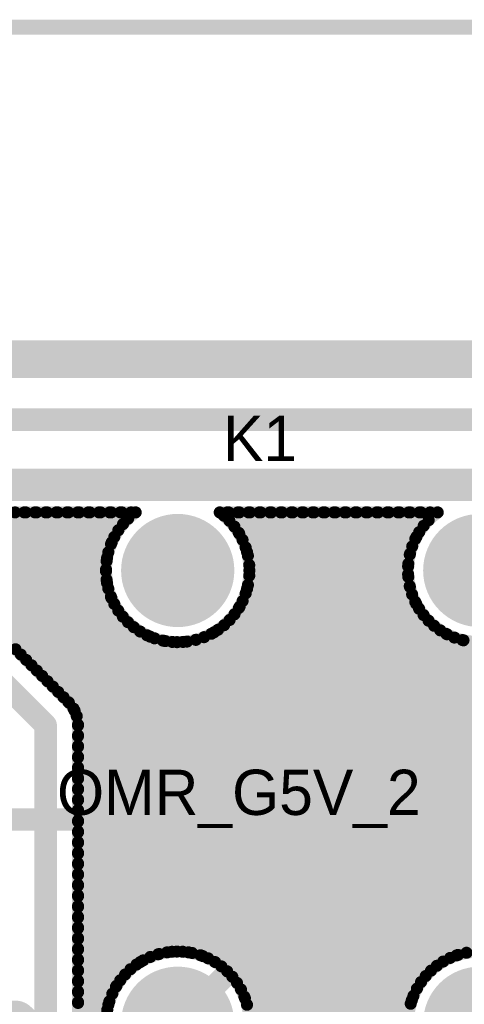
# Model space of a CAD drawing. Extents: x 7.17 to 14.1, y 4 to 11.75.
# Tile 155 of 189: x 10.53 to 10.82, y 8.43 to 9.08. Entities that reach past the tile are written whole.
import ezdxf

# ---------------------------------------------------------------- set-up
doc = ezdxf.new("R2010")
doc.units = 0
doc.layers.get('0').update_dxf_attribs({"linetype": 'CONTINUOUS'})
for name, color, linetype in [('BOTTOMLAYER', 5, 'CONTINUOUS'), ('BOTTOMSOLDER', 6, 'CONTINUOUS'), ('KEEPOUTLAYER', 6, 'CONTINUOUS'), ('MECHANICAL1', 6, 'CONTINUOUS'), ('MECHANICAL2', 216, 'CONTINUOUS'), ('MECHANICAL3', 76, 'CONTINUOUS'), ('MULTILAYER', 9, 'CONTINUOUS'), ('TOPLAYER', 1, 'CONTINUOUS'), ('TOPOVERLAY', 2, 'CONTINUOUS'), ('TOPSOLDER', 216, 'CONTINUOUS')]:
    doc.layers.add(name, color=color, linetype=linetype)

# ---------------------------------------------------------------- blocks, each defined once
blk = doc.blocks.new('RELAY44_20')
at = {"layer": 'BOTTOMSOLDER'}
for points, const_width in [([(0.28125, 0.3, 1), (0.31875, 0.3, 1)], 0.0375), ([(0.48125, 0.3, 1), (0.51875, 0.3, 1)], 0.0375), ([(0.68125, 0.3, 1), (0.71875, 0.3, 1)], 0.0375), ([(-0.01575, 0.3, 1), (0.01575, 0.3, 1)], 0.0315), ([(0.28125, 0, 1), (0.31875, 0, 1)], 0.0375), ([(0.48125, 0, 1), (0.51875, 0, 1)], 0.0375), ([(0.68125, 0, 1), (0.71875, 0, 1)], 0.0375)]:
    blk.add_lwpolyline(points, format="xyb", close=True, dxfattribs=dict(at, const_width=const_width))
blk.add_solid([(0.03, -0.03), (0.03, 0.03), (-0.03, -0.03), (-0.03, 0.03)], dxfattribs=at)
at = {"layer": 'MECHANICAL1', "const_width": 0.008}
for points in [[(-0.05, -0.05), (-0.05, 0.35)], [(-0.05, 0.35), (0.75, 0.35)], [(0.75, -0.05), (0.75, 0.35)], [(-0.05, -0.05), (0.75, -0.05)]]:
    blk.add_lwpolyline(points, dxfattribs=at)
at = {"layer": 'MECHANICAL1', "const_width": 0.004}
for points in [[(-0.052, 0.35, 1), (-0.048, 0.35, 1)], [(-0.052, 0.35, 1), (-0.048, 0.35, 1)], [(0.748, 0.35, 1), (0.752, 0.35, 1)], [(0.748, 0.35, 1), (0.752, 0.35, 1)], [(-0.052, -0.05, 1), (-0.048, -0.05, 1)], [(-0.052, -0.05, 1), (-0.048, -0.05, 1)], [(0.748, -0.05, 1), (0.752, -0.05, 1)], [(0.748, -0.05, 1), (0.752, -0.05, 1)]]:
    blk.add_lwpolyline(points, format="xyb", close=True, dxfattribs=at)
at = {"layer": 'MULTILAYER'}
for points, const_width in [([(0.28325, 0.3, 1), (0.31675, 0.3, 1)], 0.0335), ([(0.48325, 0.3, 1), (0.51675, 0.3, 1)], 0.0335), ([(0.68325, 0.3, 1), (0.71675, 0.3, 1)], 0.0335), ([(-0.01375, 0.3, 1), (0.01375, 0.3, 1)], 0.0275), ([(0.28325, 0, 1), (0.31675, 0, 1)], 0.0335), ([(0.48325, 0, 1), (0.51675, 0, 1)], 0.0335), ([(0.68325, 0, 1), (0.71675, 0, 1)], 0.0335)]:
    blk.add_lwpolyline(points, format="xyb", close=True, dxfattribs=dict(at, const_width=const_width))
blk.add_solid([(0.026, -0.026), (0.026, 0.026), (-0.026, -0.026), (-0.026, 0.026)], dxfattribs=at)
at = {"layer": 'TOPOVERLAY', "const_width": 0.008}
for points in [[(-0.05, -0.05), (-0.05, 0.35)], [(-0.05, 0.35), (0.75, 0.35)], [(0.75, -0.05), (0.75, 0.35)], [(-0.05, -0.05), (0.75, -0.05)]]:
    blk.add_lwpolyline(points, dxfattribs=at)
at = {"layer": 'TOPOVERLAY', "const_width": 0.004}
for points in [[(-0.052, 0.35, 1), (-0.048, 0.35, 1)], [(-0.052, 0.35, 1), (-0.048, 0.35, 1)], [(0.748, 0.35, 1), (0.752, 0.35, 1)], [(0.748, 0.35, 1), (0.752, 0.35, 1)], [(-0.052, -0.05, 1), (-0.048, -0.05, 1)], [(-0.052, -0.05, 1), (-0.048, -0.05, 1)], [(0.748, -0.05, 1), (0.752, -0.05, 1)], [(0.748, -0.05, 1), (0.752, -0.05, 1)]]:
    blk.add_lwpolyline(points, format="xyb", close=True, dxfattribs=at)
at = {"layer": 'TOPSOLDER'}
for points, const_width in [([(0.28125, 0.3, 1), (0.31875, 0.3, 1)], 0.0375), ([(0.48125, 0.3, 1), (0.51875, 0.3, 1)], 0.0375), ([(0.68125, 0.3, 1), (0.71875, 0.3, 1)], 0.0375), ([(-0.01575, 0.3, 1), (0.01575, 0.3, 1)], 0.0315), ([(0.28125, 0, 1), (0.31875, 0, 1)], 0.0375), ([(0.48125, 0, 1), (0.51875, 0, 1)], 0.0375), ([(0.68125, 0, 1), (0.71875, 0, 1)], 0.0375)]:
    blk.add_lwpolyline(points, format="xyb", close=True, dxfattribs=dict(at, const_width=const_width))
blk.add_solid([(0.03, -0.03), (0.03, 0.03), (-0.03, -0.03), (-0.03, 0.03)], dxfattribs=at)

msp = doc.modelspace()

# ---------------------------------------------------------------- linework, layer by layer
at = {"layer": 'BOTTOMLAYER'}
for points, const_width in [([(9.737904, 8.815), (10.927904, 8.815)], 0.015), ([(9.787904, 8.775), (10.902904, 8.775)], 0.015), ([(10.345396, 8.7535), (10.602083, 8.7535)], 0.008), ([(10.437383, 8.7535), (10.78293, 8.407953)], 0.008), ([(10.444454, 8.7535), (10.782407, 8.415547)], 0.008), ([(10.45134, 8.6765), (10.52834, 8.7535)], 0.008), ([(10.451525, 8.7535), (10.782936, 8.422089)], 0.008), ([(10.458411, 8.6765), (10.535411, 8.7535)], 0.008), ([(10.458596, 8.7535), (10.784191, 8.427905)], 0.008), ([(10.465482, 8.6765), (10.542482, 8.7535)], 0.008), ([(10.465667, 8.7535), (10.786011, 8.433156)], 0.008), ([(10.472553, 8.6765), (10.549553, 8.7535)], 0.008), ([(10.472738, 8.7535), (10.788306, 8.437932)], 0.008), ([(10.479624, 8.6765), (10.556624, 8.7535)], 0.008), ([(10.479809, 8.7535), (10.791023, 8.442286)], 0.008), ([(10.486696, 8.6765), (10.563696, 8.7535)], 0.008), ([(10.48688, 8.7535), (10.794131, 8.44625)], 0.008), ([(10.493767, 8.6765), (10.570767, 8.7535)], 0.008), ([(10.493952, 8.7535), (10.797614, 8.449837)], 0.008), ([(10.500818, 8.676481), (10.577838, 8.7535)], 0.008), ([(10.501023, 8.7535), (10.801472, 8.453051)], 0.008), ([(10.50678, 8.675371), (10.584909, 8.7535)], 0.008), ([(10.508094, 8.7535), (10.805715, 8.455879)], 0.008), ([(10.511552, 8.673072), (10.59198, 8.7535)], 0.008), ([(10.515165, 8.7535), (10.810368, 8.458297)], 0.008), ([(10.51543, 8.669879), (10.599051, 8.7535)], 0.008), ([(10.522236, 8.7535), (10.815479, 8.460257)], 0.008), ([(10.529307, 8.7535), (10.586045, 8.696762)], 0.008), ([(10.536378, 8.7535), (10.583125, 8.706753)], 0.008), ([(10.543449, 8.7535), (10.582406, 8.714543)], 0.008), ([(10.55052, 8.7535), (10.582812, 8.721209)], 0.008), ([(10.557591, 8.7535), (10.583975, 8.727116)], 0.008), ([(10.563904, 8.56986), (10.747544, 8.7535)], 0.008), ([(10.563904, 8.576931), (10.740473, 8.7535)], 0.008), ([(10.563904, 8.555718), (10.761686, 8.7535)], 0.008), ([(10.563904, 8.562789), (10.754615, 8.7535)], 0.008), ([(10.563904, 8.541575), (10.775829, 8.7535)], 0.008), ([(10.563904, 8.548647), (10.768757, 8.7535)], 0.008), ([(10.563904, 8.534504), (10.7829, 8.7535)], 0.008), ([(10.563904, 8.520362), (10.797042, 8.7535)], 0.008), ([(10.563904, 8.527433), (10.789971, 8.7535)], 0.008), ([(10.564663, 8.7535), (10.585722, 8.732441)], 0.008), ([(10.571734, 8.7535), (10.587953, 8.73728)], 0.008), ([(10.578805, 8.7535), (10.590613, 8.741692)], 0.008), ([(10.585876, 8.7535), (10.593666, 8.74571)], 0.008), ([(10.592947, 8.7535), (10.597097, 8.74935)], 0.008), ([(10.657725, 8.7535), (10.802083, 8.7535)], 0.008), ([(10.660513, 8.751322), (10.662691, 8.7535)], 0.008), ([(10.663658, 8.7535), (10.985442, 8.431716)], 0.008), ([(10.664164, 8.747902), (10.669762, 8.7535)], 0.008), ([(10.667441, 8.744108), (10.676833, 8.7535)], 0.008), ([(10.670335, 8.739931), (10.683904, 8.7535)], 0.008), ([(10.670729, 8.7535), (10.987609, 8.43662)], 0.008), ([(10.670885, 8.690983), (10.733402, 8.7535)], 0.008), ([(10.672825, 8.735349), (10.690975, 8.7535)], 0.008), ([(10.674866, 8.730319), (10.698047, 8.7535)], 0.008), ([(10.675875, 8.703044), (10.726331, 8.7535)], 0.008), ([(10.676388, 8.724771), (10.705118, 8.7535)], 0.008), ([(10.677269, 8.71858), (10.712189, 8.7535)], 0.008), ([(10.677276, 8.711516), (10.71926, 8.7535)], 0.008), ([(10.6778, 8.7535), (10.99021, 8.44109)], 0.008), ([(10.684871, 8.7535), (10.993209, 8.445162)], 0.008), ([(10.691942, 8.7535), (10.996587, 8.448856)], 0.008), ([(10.699013, 8.7535), (11.000337, 8.452176)], 0.008), ([(10.706085, 8.7535), (11.004469, 8.455116)], 0.008), ([(10.713156, 8.7535), (11.009002, 8.457654)], 0.008), ([(10.720227, 8.7535), (11.013977, 8.45975)], 0.008), ([(10.727298, 8.7535), (10.787815, 8.692983)], 0.008), ([(10.734369, 8.7535), (10.783642, 8.704227)], 0.008), ([(10.74144, 8.7535), (10.782471, 8.712469)], 0.008), ([(10.748511, 8.7535), (10.782609, 8.719403)], 0.008), ([(10.755582, 8.7535), (10.78358, 8.725503)], 0.008), ([(10.762653, 8.7535), (10.785173, 8.73098)], 0.008), ([(10.769725, 8.7535), (10.787274, 8.735951)], 0.008), ([(10.776796, 8.7535), (10.789816, 8.740479)], 0.008), ([(10.783867, 8.7535), (10.79276, 8.744607)], 0.008), ([(10.790938, 8.7535), (10.796084, 8.748354)], 0.008), ([(10.670615, 8.739472), (10.983771, 8.426315)], 0.008), ([(10.518966, 8.666344), (10.586179, 8.733556)], 0.008), ([(10.563904, 8.513291), (10.788022, 8.737409)], 0.008), ([(10.645001, 8.460037), (10.916231, 8.731267)], 0.008), ([(10.675809, 8.727207), (10.982702, 8.420314)], 0.008), ([(10.522501, 8.662808), (10.583166, 8.723472)], 0.008), ([(10.563904, 8.50622), (10.783699, 8.726015)], 0.008), ([(10.650051, 8.458016), (10.916404, 8.724369)], 0.008), ([(10.526037, 8.659273), (10.582408, 8.715644)], 0.008), ([(10.563904, 8.499149), (10.782482, 8.717727)], 0.008), ([(10.654651, 8.455545), (10.916404, 8.717298)], 0.008), ([(10.677261, 8.718684), (10.982427, 8.413518)], 0.008), ([(10.529573, 8.655737), (10.58279, 8.708955)], 0.008), ([(10.563904, 8.492078), (10.782593, 8.710767)], 0.008), ([(10.658843, 8.452666), (10.916404, 8.710227)], 0.008), ([(10.677282, 8.711592), (10.983361, 8.405512)], 0.008), ([(10.533108, 8.652202), (10.583937, 8.70303)], 0.008), ([(10.563904, 8.485007), (10.783546, 8.704648)], 0.008), ([(10.662653, 8.449405), (10.916404, 8.703156)], 0.008), ([(10.67642, 8.705382), (10.986835, 8.394968)], 0.008), ([(10.536644, 8.648666), (10.58567, 8.697692)], 0.008), ([(10.563904, 8.477935), (10.785124, 8.699156)], 0.008), ([(10.563904, 8.470864), (10.787213, 8.694173)], 0.008), ([(10.66609, 8.445771), (10.916404, 8.696085)], 0.008), ([(10.672884, 8.694776), (11.041178, 8.326483)], 0.008), ([(10.674913, 8.699819), (11.049162, 8.325569)], 0.008), ([(10.540179, 8.64513), (10.587889, 8.692841)], 0.008), ([(10.543715, 8.641595), (10.590538, 8.688418)], 0.008), ([(10.563904, 8.463793), (10.789744, 8.689634)], 0.008), ([(10.669149, 8.441759), (10.916404, 8.689013)], 0.008), ([(10.670406, 8.690183), (11.034414, 8.326175)], 0.008), ([(10.54725, 8.638059), (10.593582, 8.684391)], 0.008), ([(10.550786, 8.634524), (10.597002, 8.68074)], 0.008), ([(10.563904, 8.456722), (10.792678, 8.685496)], 0.008), ([(10.563904, 8.449651), (10.795993, 8.68174)], 0.008), ([(10.664254, 8.682193), (11.023092, 8.323355)], 0.008), ([(10.667521, 8.685997), (11.028451, 8.325067)], 0.008), ([(10.671815, 8.437354), (10.916404, 8.681942)], 0.008), ([(10.554321, 8.630988), (10.600796, 8.677463)], 0.008), ([(10.557855, 8.627451), (10.604973, 8.674569)], 0.008), ([(10.563904, 8.44258), (10.79968, 8.678356)], 0.008), ([(10.563904, 8.435509), (10.803746, 8.675351)], 0.008), ([(10.563904, 8.584002), (10.653921, 8.674019)], 0.008), ([(10.656596, 8.675709), (11.013814, 8.318491)], 0.008), ([(10.660614, 8.678762), (11.018234, 8.321142)], 0.008), ([(10.674054, 8.432522), (10.916404, 8.674871)], 0.008), ([(10.515107, 8.670203), (10.557607, 8.627703)], 0.008), ([(10.560914, 8.623438), (10.609555, 8.67208)], 0.008), ([(10.563049, 8.618503), (10.614585, 8.670038)], 0.008), ([(10.563904, 8.428438), (10.80821, 8.672743)], 0.008), ([(10.563904, 8.421367), (10.813106, 8.670569)], 0.008), ([(10.563904, 8.591073), (10.64186, 8.669029)], 0.008), ([(10.563904, 8.612286), (10.620133, 8.668516)], 0.008), ([(10.563904, 8.605215), (10.626324, 8.667635)], 0.008), ([(10.563904, 8.598144), (10.633388, 8.667628)], 0.008), ([(10.605146, 8.455537), (10.818498, 8.66889)], 0.008), ([(10.611666, 8.671141), (10.821125, 8.461682)], 0.008), ([(10.617543, 8.460863), (10.824489, 8.66781)], 0.008), ([(10.621657, 8.668221), (10.827442, 8.462436)], 0.008), ([(10.626098, 8.462347), (10.83127, 8.66752)], 0.008), ([(10.629447, 8.667502), (10.834691, 8.462258)], 0.008), ([(10.633207, 8.462385), (10.83925, 8.668429)], 0.008), ([(10.636113, 8.667908), (10.843511, 8.460509)], 0.008), ([(10.639428, 8.461535), (10.849727, 8.671834)], 0.008), ([(10.64202, 8.669071), (10.857259, 8.453832)], 0.008), ([(10.647345, 8.670818), (11.006164, 8.311998)], 0.008), ([(10.652184, 8.673049), (11.009797, 8.315437)], 0.008), ([(10.675809, 8.427205), (10.916404, 8.6678)], 0.008), ([(10.807887, 8.672911), (11.01946, 8.461338)], 0.008), ([(10.819131, 8.668738), (11.025567, 8.462302)], 0.008), ([(10.499904, 8.655), (10.542404, 8.6125)], 0.015), ([(10.676983, 8.421308), (10.916404, 8.660729)], 0.008), ([(10.677403, 8.414657), (10.916404, 8.653658)], 0.008), ([(10.676706, 8.406889), (10.916404, 8.646587)], 0.008), ([(10.673843, 8.396954), (10.916404, 8.639516)], 0.008), ([(10.565459, 8.2815), (10.916404, 8.632445)], 0.008), ([(10.561571, 8.622241), (10.785391, 8.39842)], 0.008), ([(10.57253, 8.2815), (10.91682, 8.62579)], 0.008), ([(10.542404, 8.2375), (10.542404, 8.6125)], 0.015), ([(10.579602, 8.2815), (10.918612, 8.62051)], 0.008), ([(10.586404, 8.281231), (10.921397, 8.616224)], 0.008), ([(10.563901, 8.612839), (10.92404, 8.2527)], 0.008), ([(10.563904, 8.2815), (10.563904, 8.6125)], 0.008), ([(10.586404, 8.27416), (10.924871, 8.612627)], 0.008), ([(10.586404, 8.267089), (10.928407, 8.609092)], 0.008), ([(10.563904, 8.605766), (10.920505, 8.249165)], 0.008), ([(10.586404, 8.260018), (10.931942, 8.605556)], 0.008), ([(10.563904, 8.598694), (10.841328, 8.321271)], 0.008), ([(10.586404, 8.252947), (10.935478, 8.602021)], 0.008), ([(10.586404, 8.245876), (10.939013, 8.598485)], 0.008), ([(10.563904, 8.591623), (10.830176, 8.325351)], 0.008), ([(10.586404, 8.238805), (10.942549, 8.59495)], 0.008), ([(10.814657, 8.459986), (10.946084, 8.591414)], 0.008), ([(10.563904, 8.584552), (10.822004, 8.326453)], 0.008), ([(10.563904, 8.577481), (10.815131, 8.326254)], 0.008), ([(10.563904, 8.57041), (10.809089, 8.325225)], 0.008), ([(10.563904, 8.563339), (10.803669, 8.323574)], 0.008), ([(10.563904, 8.556268), (10.798758, 8.321414)], 0.008), ([(10.563904, 8.549197), (10.794291, 8.31881)], 0.008), ([(10.563904, 8.542126), (10.646537, 8.459493)], 0.008), ([(10.563904, 8.535054), (10.63699, 8.461968)], 0.008), ([(10.563904, 8.527983), (10.62939, 8.462497)], 0.008), ([(10.563904, 8.520912), (10.622844, 8.461972)], 0.008), ([(10.563904, 8.513841), (10.617025, 8.460721)], 0.008), ([(10.563904, 8.50677), (10.611771, 8.458903)], 0.008), ([(10.563904, 8.499699), (10.606993, 8.45661)], 0.008), ([(10.563904, 8.492628), (10.602637, 8.453895)], 0.008), ([(10.563904, 8.485557), (10.598672, 8.450789)], 0.008), ([(10.563904, 8.478486), (10.595083, 8.447307)], 0.008), ([(10.563904, 8.471415), (10.591867, 8.443451)], 0.008), ([(10.563904, 8.464344), (10.589037, 8.43921)], 0.008), ([(10.563904, 8.457272), (10.586618, 8.434559)], 0.008), ([(10.563904, 8.450201), (10.584655, 8.42945)], 0.008), ([(10.563904, 8.44313), (10.583227, 8.423807)], 0.008), ([(10.563904, 8.414296), (10.589367, 8.439758)], 0.008), ([(10.563904, 8.436059), (10.58247, 8.417494)], 0.008), ([(10.563904, 8.428988), (10.582642, 8.41025)], 0.008), ([(10.563904, 8.407224), (10.584041, 8.427361)], 0.008), ([(10.586404, 8.231734), (10.784918, 8.430247)], 0.008), ([(10.674397, 8.431633), (10.790229, 8.3158)], 0.008)]:
    msp.add_lwpolyline(points, dxfattribs=dict(at, const_width=const_width))
for points, const_width in [([(10.520236, 8.7535, 1), (10.524236, 8.7535, 1)], 0.004), ([(10.52634, 8.7535, 1), (10.53034, 8.7535, 1)], 0.004), ([(10.527307, 8.7535, 1), (10.531307, 8.7535, 1)], 0.004), ([(10.533411, 8.7535, 1), (10.537411, 8.7535, 1)], 0.004), ([(10.534378, 8.7535, 1), (10.538378, 8.7535, 1)], 0.004), ([(10.540482, 8.7535, 1), (10.544482, 8.7535, 1)], 0.004), ([(10.541449, 8.7535, 1), (10.545449, 8.7535, 1)], 0.004), ([(10.547553, 8.7535, 1), (10.551553, 8.7535, 1)], 0.004), ([(10.54852, 8.7535, 1), (10.55252, 8.7535, 1)], 0.004), ([(10.554624, 8.7535, 1), (10.558625, 8.7535, 1)], 0.004), ([(10.555592, 8.7535, 1), (10.559591, 8.7535, 1)], 0.004), ([(10.561696, 8.7535, 1), (10.565696, 8.7535, 1)], 0.004), ([(10.562663, 8.7535, 1), (10.566663, 8.7535, 1)], 0.004), ([(10.568767, 8.7535, 1), (10.572767, 8.7535, 1)], 0.004), ([(10.569734, 8.7535, 1), (10.573734, 8.7535, 1)], 0.004), ([(10.575838, 8.7535, 1), (10.579838, 8.7535, 1)], 0.004), ([(10.576805, 8.7535, 1), (10.580805, 8.7535, 1)], 0.004), ([(10.582909, 8.7535, 1), (10.586909, 8.7535, 1)], 0.004), ([(10.583876, 8.7535, 1), (10.587876, 8.7535, 1)], 0.004), ([(10.58998, 8.7535, 1), (10.59398, 8.7535, 1)], 0.004), ([(10.590947, 8.7535, 1), (10.594947, 8.7535, 1)], 0.004), ([(10.597051, 8.7535, 1), (10.601051, 8.7535, 1)], 0.004), ([(10.600083, 8.7535, 1), (10.604083, 8.7535, 1)], 0.004), ([(10.600083, 8.7535, 1), (10.604083, 8.7535, 1)], 0.004), ([(10.655725, 8.7535, 1), (10.659725, 8.7535, 1)], 0.004), ([(10.655725, 8.7535, 1), (10.659725, 8.7535, 1)], 0.004), ([(10.660691, 8.7535, 1), (10.664691, 8.7535, 1)], 0.004), ([(10.661658, 8.7535, 1), (10.665658, 8.7535, 1)], 0.004), ([(10.667762, 8.7535, 1), (10.671762, 8.7535, 1)], 0.004), ([(10.668729, 8.7535, 1), (10.672729, 8.7535, 1)], 0.004), ([(10.674833, 8.7535, 1), (10.678833, 8.7535, 1)], 0.004), ([(10.6758, 8.7535, 1), (10.6798, 8.7535, 1)], 0.004), ([(10.681904, 8.7535, 1), (10.685904, 8.7535, 1)], 0.004), ([(10.682871, 8.7535, 1), (10.686871, 8.7535, 1)], 0.004), ([(10.688975, 8.7535, 1), (10.692975, 8.7535, 1)], 0.004), ([(10.689942, 8.7535, 1), (10.693942, 8.7535, 1)], 0.004), ([(10.696046, 8.7535, 1), (10.700046, 8.7535, 1)], 0.004), ([(10.697014, 8.7535, 1), (10.701014, 8.7535, 1)], 0.004), ([(10.703118, 8.7535, 1), (10.707118, 8.7535, 1)], 0.004), ([(10.704085, 8.7535, 1), (10.708085, 8.7535, 1)], 0.004), ([(10.710189, 8.7535, 1), (10.714189, 8.7535, 1)], 0.004), ([(10.711156, 8.7535, 1), (10.715156, 8.7535, 1)], 0.004), ([(10.71726, 8.7535, 1), (10.72126, 8.7535, 1)], 0.004), ([(10.718227, 8.7535, 1), (10.722227, 8.7535, 1)], 0.004), ([(10.724331, 8.7535, 1), (10.728331, 8.7535, 1)], 0.004), ([(10.725298, 8.7535, 1), (10.729298, 8.7535, 1)], 0.004), ([(10.731402, 8.7535, 1), (10.735402, 8.7535, 1)], 0.004), ([(10.732369, 8.7535, 1), (10.736369, 8.7535, 1)], 0.004), ([(10.738473, 8.7535, 1), (10.742473, 8.7535, 1)], 0.004), ([(10.73944, 8.7535, 1), (10.74344, 8.7535, 1)], 0.004), ([(10.745544, 8.7535, 1), (10.749544, 8.7535, 1)], 0.004), ([(10.746511, 8.7535, 1), (10.750511, 8.7535, 1)], 0.004), ([(10.752615, 8.7535, 1), (10.756615, 8.7535, 1)], 0.004), ([(10.753582, 8.7535, 1), (10.757582, 8.7535, 1)], 0.004), ([(10.759686, 8.7535, 1), (10.763686, 8.7535, 1)], 0.004), ([(10.760653, 8.7535, 1), (10.764653, 8.7535, 1)], 0.004), ([(10.766758, 8.7535, 1), (10.770758, 8.7535, 1)], 0.004), ([(10.767724, 8.7535, 1), (10.771724, 8.7535, 1)], 0.004), ([(10.773829, 8.7535, 1), (10.777829, 8.7535, 1)], 0.004), ([(10.774796, 8.7535, 1), (10.778796, 8.7535, 1)], 0.004), ([(10.7809, 8.7535, 1), (10.7849, 8.7535, 1)], 0.004), ([(10.781867, 8.7535, 1), (10.785867, 8.7535, 1)], 0.004), ([(10.787971, 8.7535, 1), (10.791971, 8.7535, 1)], 0.004), ([(10.788938, 8.7535, 1), (10.792938, 8.7535, 1)], 0.004), ([(10.795042, 8.7535, 1), (10.799042, 8.7535, 1)], 0.004), ([(10.800083, 8.7535, 1), (10.804083, 8.7535, 1)], 0.004), ([(10.800083, 8.7535, 1), (10.804083, 8.7535, 1)], 0.004), ([(10.591666, 8.74571, 1), (10.595666, 8.74571, 1)], 0.004), ([(10.595097, 8.74935, 1), (10.599097, 8.74935, 1)], 0.004), ([(10.658513, 8.751322, 1), (10.662513, 8.751322, 1)], 0.004), ([(10.662164, 8.747902, 1), (10.666164, 8.747902, 1)], 0.004), ([(10.794084, 8.748354, 1), (10.798084, 8.748354, 1)], 0.004), ([(10.588613, 8.741692, 1), (10.592613, 8.741692, 1)], 0.004), ([(10.665441, 8.744108, 1), (10.669441, 8.744108, 1)], 0.004), ([(10.668335, 8.739931, 1), (10.672335, 8.739931, 1)], 0.004), ([(10.668615, 8.739472, 1), (10.672615, 8.739472, 1)], 0.004), ([(10.787816, 8.740479, 1), (10.791816, 8.740479, 1)], 0.004), ([(10.79076, 8.744607, 1), (10.79476, 8.744607, 1)], 0.004), ([(10.584179, 8.733556, 1), (10.588179, 8.733556, 1)], 0.004), ([(10.585954, 8.73728, 1), (10.589954, 8.73728, 1)], 0.004), ([(10.670825, 8.735349, 1), (10.674824, 8.735349, 1)], 0.004), ([(10.785274, 8.735951, 1), (10.789274, 8.735951, 1)], 0.004), ([(10.786022, 8.737409, 1), (10.790022, 8.737409, 1)], 0.004), ([(10.581975, 8.727116, 1), (10.585975, 8.727116, 1)], 0.004), ([(10.583722, 8.732441, 1), (10.587722, 8.732441, 1)], 0.004), ([(10.672866, 8.730319, 1), (10.676866, 8.730319, 1)], 0.004), ([(10.673809, 8.727207, 1), (10.677809, 8.727207, 1)], 0.004), ([(10.783173, 8.73098, 1), (10.787173, 8.73098, 1)], 0.004), ([(10.580811, 8.721209, 1), (10.584812, 8.721209, 1)], 0.004), ([(10.581166, 8.723472, 1), (10.585166, 8.723472, 1)], 0.004), ([(10.674388, 8.724771, 1), (10.678388, 8.724771, 1)], 0.004), ([(10.78158, 8.725503, 1), (10.78558, 8.725503, 1)], 0.004), ([(10.781699, 8.726015, 1), (10.785699, 8.726015, 1)], 0.004), ([(10.580406, 8.714543, 1), (10.584406, 8.714543, 1)], 0.004), ([(10.580408, 8.715644, 1), (10.584408, 8.715644, 1)], 0.004), ([(10.675261, 8.718684, 1), (10.679261, 8.718684, 1)], 0.004), ([(10.675269, 8.71858, 1), (10.679269, 8.71858, 1)], 0.004), ([(10.675404, 8.715, 1), (10.679404, 8.715, 1)], 0.004), ([(10.675404, 8.715, 1), (10.679404, 8.715, 1)], 0.004), ([(10.780482, 8.717727, 1), (10.784482, 8.717727, 1)], 0.004), ([(10.780608, 8.719403, 1), (10.784608, 8.719403, 1)], 0.004), ([(10.58079, 8.708955, 1), (10.58479, 8.708955, 1)], 0.004), ([(10.581125, 8.706753, 1), (10.585125, 8.706753, 1)], 0.004), ([(10.675276, 8.711516, 1), (10.679276, 8.711516, 1)], 0.004), ([(10.675282, 8.711592, 1), (10.679282, 8.711592, 1)], 0.004), ([(10.780472, 8.712469, 1), (10.784472, 8.712469, 1)], 0.004), ([(10.780593, 8.710767, 1), (10.784593, 8.710767, 1)], 0.004), ([(10.581937, 8.70303, 1), (10.585937, 8.70303, 1)], 0.004), ([(10.673875, 8.703044, 1), (10.677875, 8.703044, 1)], 0.004), ([(10.67442, 8.705382, 1), (10.67842, 8.705382, 1)], 0.004), ([(10.781546, 8.704648, 1), (10.785546, 8.704648, 1)], 0.004), ([(10.781642, 8.704227, 1), (10.785642, 8.704227, 1)], 0.004), ([(10.58367, 8.697692, 1), (10.58767, 8.697692, 1)], 0.004), ([(10.584045, 8.696762, 1), (10.588045, 8.696762, 1)], 0.004), ([(10.670884, 8.694776, 1), (10.674884, 8.694776, 1)], 0.004), ([(10.672913, 8.699819, 1), (10.676913, 8.699819, 1)], 0.004), ([(10.783124, 8.699156, 1), (10.787124, 8.699156, 1)], 0.004), ([(10.785213, 8.694173, 1), (10.789213, 8.694173, 1)], 0.004), ([(10.58589, 8.692841, 1), (10.589889, 8.692841, 1)], 0.004), ([(10.588538, 8.688418, 1), (10.592538, 8.688418, 1)], 0.004), ([(10.668406, 8.690183, 1), (10.672406, 8.690183, 1)], 0.004), ([(10.668885, 8.690983, 1), (10.672885, 8.690983, 1)], 0.004), ([(10.785815, 8.692983, 1), (10.789815, 8.692983, 1)], 0.004), ([(10.787744, 8.689634, 1), (10.791744, 8.689634, 1)], 0.004), ([(10.591582, 8.684391, 1), (10.595582, 8.684391, 1)], 0.004), ([(10.595002, 8.68074, 1), (10.599002, 8.68074, 1)], 0.004), ([(10.662254, 8.682193, 1), (10.666254, 8.682193, 1)], 0.004), ([(10.665521, 8.685997, 1), (10.669521, 8.685997, 1)], 0.004), ([(10.790678, 8.685496, 1), (10.794678, 8.685496, 1)], 0.004), ([(10.793992, 8.68174, 1), (10.797992, 8.68174, 1)], 0.004), ([(10.598797, 8.677463, 1), (10.602797, 8.677463, 1)], 0.004), ([(10.602973, 8.674569, 1), (10.606973, 8.674569, 1)], 0.004), ([(10.651921, 8.674019, 1), (10.655921, 8.674019, 1)], 0.004), ([(10.654596, 8.675709, 1), (10.658596, 8.675709, 1)], 0.004), ([(10.658614, 8.678762, 1), (10.662614, 8.678762, 1)], 0.004), ([(10.79768, 8.678356, 1), (10.80168, 8.678356, 1)], 0.004), ([(10.801746, 8.675351, 1), (10.805746, 8.675351, 1)], 0.004), ([(10.607555, 8.67208, 1), (10.611555, 8.67208, 1)], 0.004), ([(10.609666, 8.671141, 1), (10.613666, 8.671141, 1)], 0.004), ([(10.612585, 8.670038, 1), (10.616585, 8.670038, 1)], 0.004), ([(10.618133, 8.668516, 1), (10.622133, 8.668516, 1)], 0.004), ([(10.619657, 8.668221, 1), (10.623657, 8.668221, 1)], 0.004), ([(10.624324, 8.667635, 1), (10.628324, 8.667635, 1)], 0.004), ([(10.627447, 8.667502, 1), (10.631447, 8.667502, 1)], 0.004), ([(10.631388, 8.667628, 1), (10.635388, 8.667628, 1)], 0.004), ([(10.634113, 8.667908, 1), (10.638113, 8.667908, 1)], 0.004), ([(10.63986, 8.669029, 1), (10.64386, 8.669029, 1)], 0.004), ([(10.64002, 8.669071, 1), (10.64402, 8.669071, 1)], 0.004), ([(10.645345, 8.670818, 1), (10.649345, 8.670818, 1)], 0.004), ([(10.650184, 8.673049, 1), (10.654184, 8.673049, 1)], 0.004), ([(10.805887, 8.672911, 1), (10.809887, 8.672911, 1)], 0.004), ([(10.80621, 8.672743, 1), (10.81021, 8.672743, 1)], 0.004), ([(10.811106, 8.670569, 1), (10.815107, 8.670569, 1)], 0.004), ([(10.816498, 8.66889, 1), (10.820498, 8.66889, 1)], 0.004), ([(10.817131, 8.668738, 1), (10.821131, 8.668738, 1)], 0.004), ([(10.520501, 8.662808, 1), (10.524501, 8.662808, 1)], 0.004), ([(10.524037, 8.659273, 1), (10.528037, 8.659273, 1)], 0.004), ([(10.527572, 8.655737, 1), (10.531572, 8.655737, 1)], 0.004), ([(10.531108, 8.652202, 1), (10.535108, 8.652202, 1)], 0.004), ([(10.534644, 8.648666, 1), (10.538644, 8.648666, 1)], 0.004), ([(10.538179, 8.64513, 1), (10.542179, 8.64513, 1)], 0.004), ([(10.541715, 8.641595, 1), (10.545715, 8.641595, 1)], 0.004), ([(10.54525, 8.638059, 1), (10.54925, 8.638059, 1)], 0.004), ([(10.548786, 8.634524, 1), (10.552786, 8.634524, 1)], 0.004), ([(10.552321, 8.630988, 1), (10.556321, 8.630988, 1)], 0.004), ([(10.555607, 8.627703, 1), (10.559607, 8.627703, 1)], 0.004), ([(10.555607, 8.627703, 1), (10.559607, 8.627703, 1)], 0.004), ([(10.555607, 8.627703, 1), (10.559607, 8.627703, 1)], 0.004), ([(10.555855, 8.627451, 1), (10.559855, 8.627451, 1)], 0.004), ([(10.558914, 8.623438, 1), (10.562914, 8.623438, 1)], 0.004), ([(10.559571, 8.622241, 1), (10.563571, 8.622241, 1)], 0.004), ([(10.538654, 8.6125, 1), (10.546154, 8.6125, 1)], 0.0075), ([(10.538654, 8.6125, 1), (10.546154, 8.6125, 1)], 0.0075), ([(10.561049, 8.618503, 1), (10.565049, 8.618503, 1)], 0.004), ([(10.561901, 8.612839, 1), (10.565901, 8.612839, 1)], 0.004), ([(10.561904, 8.6125, 1), (10.565904, 8.6125, 1)], 0.004), ([(10.561904, 8.6125, 1), (10.565904, 8.6125, 1)], 0.004), ([(10.561904, 8.6125, 1), (10.565904, 8.6125, 1)], 0.004), ([(10.561904, 8.612286, 1), (10.565904, 8.612286, 1)], 0.004), ([(10.561904, 8.605766, 1), (10.565904, 8.605766, 1)], 0.004), ([(10.561904, 8.605215, 1), (10.565904, 8.605215, 1)], 0.004), ([(10.561904, 8.598694, 1), (10.565904, 8.598694, 1)], 0.004), ([(10.561904, 8.598144, 1), (10.565904, 8.598144, 1)], 0.004), ([(10.561904, 8.591623, 1), (10.565904, 8.591623, 1)], 0.004), ([(10.561904, 8.591073, 1), (10.565904, 8.591073, 1)], 0.004), ([(10.561904, 8.584552, 1), (10.565904, 8.584552, 1)], 0.004), ([(10.561904, 8.584002, 1), (10.565904, 8.584002, 1)], 0.004), ([(10.561904, 8.577481, 1), (10.565904, 8.577481, 1)], 0.004), ([(10.561904, 8.576931, 1), (10.565904, 8.576931, 1)], 0.004), ([(10.561904, 8.57041, 1), (10.565904, 8.57041, 1)], 0.004), ([(10.561904, 8.56986, 1), (10.565904, 8.56986, 1)], 0.004), ([(10.561904, 8.563339, 1), (10.565904, 8.563339, 1)], 0.004), ([(10.561904, 8.562789, 1), (10.565904, 8.562789, 1)], 0.004), ([(10.561904, 8.556268, 1), (10.565904, 8.556268, 1)], 0.004), ([(10.561904, 8.555718, 1), (10.565904, 8.555718, 1)], 0.004), ([(10.561904, 8.549197, 1), (10.565904, 8.549197, 1)], 0.004), ([(10.561904, 8.548647, 1), (10.565904, 8.548647, 1)], 0.004), ([(10.561904, 8.542126, 1), (10.565904, 8.542126, 1)], 0.004), ([(10.561904, 8.541575, 1), (10.565904, 8.541575, 1)], 0.004), ([(10.561904, 8.535054, 1), (10.565904, 8.535054, 1)], 0.004), ([(10.561904, 8.534504, 1), (10.565904, 8.534504, 1)], 0.004), ([(10.561904, 8.527983, 1), (10.565904, 8.527983, 1)], 0.004), ([(10.561904, 8.527433, 1), (10.565904, 8.527433, 1)], 0.004), ([(10.561904, 8.520912, 1), (10.565904, 8.520912, 1)], 0.004), ([(10.561904, 8.520362, 1), (10.565904, 8.520362, 1)], 0.004), ([(10.561904, 8.513841, 1), (10.565904, 8.513841, 1)], 0.004), ([(10.561904, 8.513291, 1), (10.565904, 8.513291, 1)], 0.004), ([(10.561904, 8.50677, 1), (10.565904, 8.50677, 1)], 0.004), ([(10.561904, 8.50622, 1), (10.565904, 8.50622, 1)], 0.004), ([(10.561904, 8.499699, 1), (10.565904, 8.499699, 1)], 0.004), ([(10.561904, 8.499149, 1), (10.565904, 8.499149, 1)], 0.004), ([(10.561904, 8.492628, 1), (10.565904, 8.492628, 1)], 0.004), ([(10.561904, 8.492078, 1), (10.565904, 8.492078, 1)], 0.004), ([(10.561904, 8.485557, 1), (10.565904, 8.485557, 1)], 0.004), ([(10.561904, 8.485007, 1), (10.565904, 8.485007, 1)], 0.004), ([(10.561904, 8.478486, 1), (10.565904, 8.478486, 1)], 0.004), ([(10.561904, 8.477935, 1), (10.565904, 8.477935, 1)], 0.004), ([(10.561904, 8.471415, 1), (10.565904, 8.471415, 1)], 0.004), ([(10.561904, 8.470864, 1), (10.565904, 8.470864, 1)], 0.004), ([(10.561904, 8.464344, 1), (10.565904, 8.464344, 1)], 0.004), ([(10.561904, 8.463793, 1), (10.565904, 8.463793, 1)], 0.004), ([(10.677404, 8.415, 1), (10.582404, 8.415, 1)], 0.008), ([(10.609771, 8.458903, 1), (10.613771, 8.458903, 1)], 0.004), ([(10.615025, 8.460721, 1), (10.619025, 8.460721, 1)], 0.004), ([(10.615543, 8.460863, 1), (10.619543, 8.460863, 1)], 0.004), ([(10.620844, 8.461972, 1), (10.624844, 8.461972, 1)], 0.004), ([(10.624098, 8.462347, 1), (10.628098, 8.462347, 1)], 0.004), ([(10.62739, 8.462497, 1), (10.63139, 8.462497, 1)], 0.004), ([(10.631207, 8.462385, 1), (10.635207, 8.462385, 1)], 0.004), ([(10.63499, 8.461968, 1), (10.63899, 8.461968, 1)], 0.004), ([(10.637428, 8.461535, 1), (10.641428, 8.461535, 1)], 0.004), ([(10.643001, 8.460037, 1), (10.647001, 8.460037, 1)], 0.004), ([(10.644537, 8.459493, 1), (10.648537, 8.459493, 1)], 0.004), ([(10.877404, 8.415, 1), (10.782404, 8.415, 1)], 0.008), ([(10.812657, 8.459986, 1), (10.816657, 8.459986, 1)], 0.004), ([(10.813479, 8.460257, 1), (10.817479, 8.460257, 1)], 0.004), ([(10.819125, 8.461682, 1), (10.823125, 8.461682, 1)], 0.004), ([(10.561904, 8.457272, 1), (10.565904, 8.457272, 1)], 0.004), ([(10.561904, 8.456722, 1), (10.565904, 8.456722, 1)], 0.004), ([(10.600637, 8.453895, 1), (10.604637, 8.453895, 1)], 0.004), ([(10.603146, 8.455537, 1), (10.607146, 8.455537, 1)], 0.004), ([(10.604993, 8.45661, 1), (10.608993, 8.45661, 1)], 0.004), ([(10.648051, 8.458016, 1), (10.652051, 8.458016, 1)], 0.004), ([(10.652651, 8.455545, 1), (10.656651, 8.455545, 1)], 0.004), ([(10.656844, 8.452666, 1), (10.660844, 8.452666, 1)], 0.004), ([(10.799472, 8.453051, 1), (10.803472, 8.453051, 1)], 0.004), ([(10.803714, 8.455879, 1), (10.807714, 8.455879, 1)], 0.004), ([(10.808368, 8.458297, 1), (10.812368, 8.458297, 1)], 0.004), ([(10.561904, 8.450201, 1), (10.565904, 8.450201, 1)], 0.004), ([(10.561904, 8.449651, 1), (10.565904, 8.449651, 1)], 0.004), ([(10.593083, 8.447307, 1), (10.597083, 8.447307, 1)], 0.004), ([(10.596672, 8.450789, 1), (10.600672, 8.450789, 1)], 0.004), ([(10.660654, 8.449405, 1), (10.664654, 8.449405, 1)], 0.004), ([(10.66409, 8.445771, 1), (10.66809, 8.445771, 1)], 0.004), ([(10.792131, 8.44625, 1), (10.796131, 8.44625, 1)], 0.004), ([(10.795614, 8.449837, 1), (10.799614, 8.449837, 1)], 0.004), ([(10.561904, 8.44313, 1), (10.565904, 8.44313, 1)], 0.004), ([(10.561904, 8.44258, 1), (10.565904, 8.44258, 1)], 0.004), ([(10.587037, 8.43921, 1), (10.591037, 8.43921, 1)], 0.004), ([(10.587367, 8.439758, 1), (10.591367, 8.439758, 1)], 0.004), ([(10.589867, 8.443451, 1), (10.593867, 8.443451, 1)], 0.004), ([(10.66715, 8.441759, 1), (10.67115, 8.441759, 1)], 0.004), ([(10.789023, 8.442286, 1), (10.793023, 8.442286, 1)], 0.004), ([(10.561904, 8.436059, 1), (10.565904, 8.436059, 1)], 0.004), ([(10.561904, 8.435509, 1), (10.565904, 8.435509, 1)], 0.004), ([(10.584618, 8.434559, 1), (10.588618, 8.434559, 1)], 0.004), ([(10.669815, 8.437354, 1), (10.673815, 8.437354, 1)], 0.004), ([(10.672054, 8.432522, 1), (10.676054, 8.432522, 1)], 0.004), ([(10.784011, 8.433156, 1), (10.788011, 8.433156, 1)], 0.004), ([(10.786306, 8.437932, 1), (10.790306, 8.437932, 1)], 0.004), ([(10.561904, 8.428988, 1), (10.565904, 8.428988, 1)], 0.004), ([(10.561904, 8.428438, 1), (10.565904, 8.428438, 1)], 0.004), ([(10.582041, 8.427361, 1), (10.586041, 8.427361, 1)], 0.004), ([(10.582655, 8.42945, 1), (10.586655, 8.42945, 1)], 0.004), ([(10.672397, 8.431633, 1), (10.676397, 8.431633, 1)], 0.004), ([(10.673809, 8.427205, 1), (10.677809, 8.427205, 1)], 0.004), ([(10.782191, 8.427905, 1), (10.786191, 8.427905, 1)], 0.004), ([(10.782918, 8.430247, 1), (10.786918, 8.430247, 1)], 0.004), ([(10.581228, 8.423807, 1), (10.585228, 8.423807, 1)], 0.004)]:
    msp.add_lwpolyline(points, format="xyb", close=True, dxfattribs=dict(at, const_width=const_width))
at = {"layer": 'BOTTOMLAYER', "const_width": 0.008}
for points in [[(10.677404, 8.715, -1.63421), (10.602083, 8.7535)], [(10.657725, 8.7535, -0.240759), (10.677404, 8.715)], [(10.877404, 8.715, -1.63421), (10.802083, 8.7535)], [(10.557607, 8.627703, -0.198912), (10.563904, 8.6125)], [(10.557607, 8.627703, -0.198912), (10.563904, 8.6125)]]:
    msp.add_lwpolyline(points, format="xyb", dxfattribs=at)
at = {"layer": 'KEEPOUTLAYER', "const_width": 0.025}
msp.add_lwpolyline([(7.179904, 8.855), (11.109904, 8.855)], dxfattribs=at)
at = {"layer": 'MECHANICAL2', "const_width": 0.01}
msp.add_lwpolyline([(10.279739, 9.075), (12.289904, 9.075)], dxfattribs=at)
at = {"layer": 'MECHANICAL3', "const_width": 0.01}
msp.add_lwpolyline([(7.179904, 8.855), (11.109904, 8.855)], dxfattribs=at)
at = {"layer": 'MULTILAYER', "const_width": 0.01}
msp.add_lwpolyline([(7.179904, 8.855), (11.109904, 8.855)], dxfattribs=at)
at = {"layer": 'TOPLAYER'}
for points, const_width in [([(10.209904, 8.55), (11.439904, 8.55)], 0.015), ([(10.629904, 8.415), (10.739904, 8.525)], 0.015), ([(10.739904, 8.525), (11.739904, 8.525)], 0.015), ([(10.329904, 8.415), (10.522309, 8.415)], 0.03), ([(10.522309, 8.415), (10.654904, 8.282405)], 0.03)]:
    msp.add_lwpolyline(points, dxfattribs=dict(at, const_width=const_width))
for points, const_width in [([(10.736154, 8.525, 1), (10.743654, 8.525, 1)], 0.0075), ([(10.736154, 8.525, 1), (10.743654, 8.525, 1)], 0.0075), ([(10.514809, 8.415, 1), (10.529809, 8.415, 1)], 0.015), ([(10.514809, 8.415, 1), (10.529809, 8.415, 1)], 0.015)]:
    msp.add_lwpolyline(points, format="xyb", close=True, dxfattribs=dict(at, const_width=const_width))

# ---------------------------------------------------------------- block references
msp.add_blockref('RELAY44_20', (10.329904, 8.415))

# ---------------------------------------------------------------- texts
at = {"layer": 'MECHANICAL1'}
msp.add_text('OMR_G5V_2', height=0.03, dxfattribs=at).set_placement((10.55, 8.553))
at = {"layer": 'TOPOVERLAY'}
msp.add_text('K1', height=0.03, dxfattribs=at).set_placement((10.659904, 8.7875))

doc.saveas('drawing.dxf')
